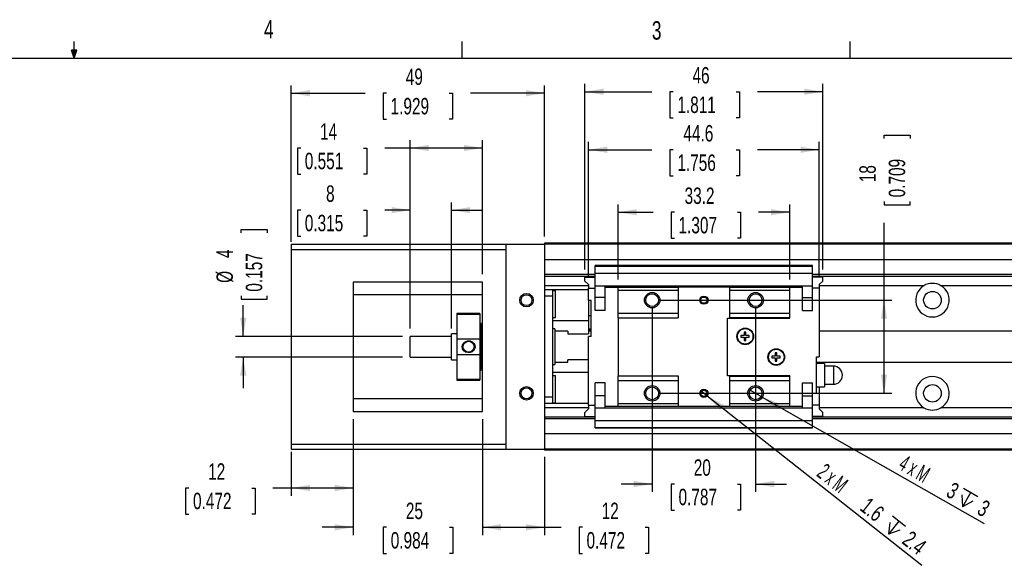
# Paper-space layout 'Layout1' of a CAD drawing. Extents: x 11 to 421, y 5 to 275.
# Tile 8 of 9: x 209 to 336, y 205 to 275. Entities that reach past the tile are written whole.
import ezdxf
from ezdxf.enums import TextEntityAlignment as Align

# ---------------------------------------------------------------- set-up
doc = ezdxf.new("R2010")
doc.units = 0
doc.layers.get('0').update_dxf_attribs({"linetype": 'CONTINUOUS'})
doc.dimstyles.new('SLDDIMSTYLE0', dxfattribs={"dimtxt": 2.116667, "dimasz": 2.4, "dimexe": 0, "dimexo": 0.0625, "dimgap": 0.529167, "dimtad": 0, "dimlfac": 1.5, "dimrnd": 1e-09, "dimzin": 12, "dimsah": 1, "dimcen": 0.09, "dimazin": 3, "dimtfac": 1, "dimtofl": 0, "dimtmove": 0, "dimatfit": 3})
doc.dimstyles.new('SLDDIMSTYLE1', dxfattribs={"dimtxt": 2.116667, "dimasz": 2.4, "dimexe": 0, "dimexo": 0.0625, "dimgap": 0.529167, "dimtad": 0, "dimlfac": 1.5, "dimrnd": 1e-09, "dimzin": 12, "dimsah": 1, "dimcen": 0.09, "dimazin": 3, "dimtfac": 1, "dimtmove": 0, "dimatfit": 3})
doc.dimstyles.new('SLDDIMSTYLE2', dxfattribs={"dimtxt": 2.116667, "dimasz": 2.4, "dimexe": 0, "dimexo": 0.0625, "dimgap": 0.529167, "dimtad": 1, "dimlfac": 1.5, "dimrnd": 1e-09, "dimzin": 12, "dimblk1": 'NONE', "dimsah": 1, "dimcen": 0, "dimazin": 3, "dimtfac": 1, "dimtmove": 0, "dimatfit": 3})

# ---------------------------------------------------------------- blocks, each defined once
blk = doc.blocks.new('_D_69')
at = {"color": 7, "linetype": 'CONTINUOUS'}
for p, q in [((237.44, 247.81), (237.44, 248.24)), ((237.44, 248.24), (240.8, 248.24)), ((240.8, 248.24), (240.8, 247.81)), ((237.44, 239.71), (237.44, 239.28)), ((237.44, 239.28), (240.8, 239.28)), ((240.8, 239.28), (240.8, 239.71)), ((237.71, 234.48), (237.71, 238.52)), ((258.23, 234.48), (236.71, 234.48)), ((258.23, 231.82), (236.71, 231.82)), ((237.71, 231.82), (237.71, 227.82))]:
    blk.add_line(p, q, dxfattribs=at)
for points in [[(237.71, 234.48), (238.11, 236.88), (237.31, 236.88)], [(237.71, 231.82), (237.31, 229.42), (238.11, 229.42)]]:
    blk.add_solid(points, dxfattribs=at)
at = {"color": 7, "linetype": 'CONTINUOUS', "width": 0.7}
for s, height, p in [('4', 2.12, (237.01, 244.58, -48.08)), ('0.157', 2.117, (240.8, 240.24, -48.08)), ('%%c', 2.117, (237.01, 241.38, -48.08))]:
    blk.add_text(s, height=height, rotation=90, dxfattribs=at).set_placement(p, align=Align.BOTTOM_LEFT)
blk = doc.blocks.new('_D_70')
at = {"color": 7, "linetype": 'CONTINUOUS'}
for p, q in [((259.23, 235.48), (259.23, 251.75)), ((264.56, 235.48), (264.56, 251.75)), ((245.12, 250.75), (244.69, 250.75)), ((244.69, 250.75), (244.69, 247.39)), ((253.23, 250.75), (253.66, 250.75)), ((253.66, 250.75), (253.66, 247.39)), ((259.23, 250.75), (255.97, 250.75)), ((264.56, 250.75), (268.56, 250.75)), ((244.69, 247.39), (245.12, 247.39)), ((253.66, 247.39), (253.23, 247.39))]:
    blk.add_line(p, q, dxfattribs=at)
for points in [[(259.23, 250.75), (256.83, 251.15), (256.83, 250.35)], [(264.56, 250.75), (266.96, 250.35), (266.96, 251.15)]]:
    blk.add_solid(points, dxfattribs=at)
at = {"color": 7, "linetype": 'CONTINUOUS', "width": 0.7}
for s, height, p in [('8', 2.12, (248.39, 251.18, -48.08)), ('0.315', 2.117, (245.65, 247.39, -48.08))]:
    blk.add_text(s, height=height, dxfattribs=at).set_placement(p, align=Align.BOTTOM_LEFT)
blk = doc.blocks.new('_D_71')
at = {"color": 7, "linetype": 'CONTINUOUS'}
for p, q in [((259.23, 235.48), (259.23, 259.75)), ((268.56, 242.48), (268.56, 259.75)), ((245.12, 258.75), (244.69, 258.75)), ((244.69, 258.75), (244.69, 255.39)), ((253.23, 258.75), (253.66, 258.75)), ((253.66, 258.75), (253.66, 255.39)), ((259.23, 258.75), (255.97, 258.75)), ((268.56, 258.75), (259.23, 258.75)), ((244.69, 255.39), (245.12, 255.39)), ((253.66, 255.39), (253.23, 255.39))]:
    blk.add_line(p, q, dxfattribs=at)
for points in [[(259.23, 258.75), (261.63, 258.35), (261.63, 259.15)], [(268.56, 258.75), (266.16, 259.15), (266.16, 258.35)]]:
    blk.add_solid(points, dxfattribs=at)
at = {"color": 7, "linetype": 'CONTINUOUS', "width": 0.7}
for s, p in [('14', (247.61, 259.18, -48.08)), ('0.551', (245.65, 255.39, -48.08))]:
    blk.add_text(s, height=2.117, dxfattribs=at).set_placement(p, align=Align.BOTTOM_LEFT)
blk = doc.blocks.new('_D_72')
at = {"color": 7, "linetype": 'CONTINUOUS'}
for p, q in [((251.9, 223.82), (251.9, 213.95)), ((243.9, 219.62), (243.9, 213.95)), ((230.7, 214.95), (230.27, 214.95)), ((230.27, 214.95), (230.27, 211.59)), ((238.81, 214.95), (239.24, 214.95)), ((239.24, 214.95), (239.24, 211.59)), ((243.9, 214.95), (241.55, 214.95)), ((251.9, 214.95), (243.9, 214.95)), ((230.27, 211.59), (230.7, 211.59)), ((239.24, 211.59), (238.81, 211.59))]:
    blk.add_line(p, q, dxfattribs=at)
for points in [[(243.9, 214.95), (246.3, 214.55), (246.3, 215.35)], [(251.9, 214.95), (249.5, 215.35), (249.5, 214.55)]]:
    blk.add_solid(points, dxfattribs=at)
at = {"color": 7, "linetype": 'CONTINUOUS', "width": 0.7}
for s, p in [('12', (233.19, 215.38, -48.08)), ('0.472', (231.24, 211.59, -48.08))]:
    blk.add_text(s, height=2.117, dxfattribs=at).set_placement(p, align=Align.BOTTOM_LEFT)
blk = doc.blocks.new('_D_73')
at = {"color": 7, "linetype": 'CONTINUOUS'}
for p, q in [((268.56, 223.82), (268.56, 208.89)), ((276.56, 218.95), (276.56, 208.89)), ((268.56, 209.89), (276.56, 209.89)), ((276.56, 209.89), (278.69, 209.89)), ((281.43, 209.89), (281, 209.89)), ((281, 209.89), (281, 206.52)), ((289.54, 209.89), (289.97, 209.89)), ((289.97, 209.89), (289.97, 206.52)), ((281, 206.52), (281.43, 206.52)), ((289.97, 206.52), (289.54, 206.52))]:
    blk.add_line(p, q, dxfattribs=at)
for points in [[(268.56, 209.89), (270.96, 209.49), (270.96, 210.29)], [(276.56, 209.89), (274.16, 210.29), (274.16, 209.49)]]:
    blk.add_solid(points, dxfattribs=at)
at = {"color": 7, "linetype": 'CONTINUOUS', "width": 0.7}
for s, p in [('12', (283.92, 210.31, -48.08)), ('0.472', (281.97, 206.52, -48.08))]:
    blk.add_text(s, height=2.117, dxfattribs=at).set_placement(p, align=Align.BOTTOM_LEFT)
blk = doc.blocks.new('_D_74')
at = {"color": 7, "linetype": 'CONTINUOUS'}
for p, q in [((251.9, 223.82), (251.9, 208.89)), ((268.56, 223.82), (268.56, 208.89)), ((251.9, 209.89), (247.9, 209.89)), ((256.19, 209.89), (255.76, 209.89)), ((255.76, 209.89), (255.76, 206.52)), ((264.3, 209.89), (264.73, 209.89)), ((264.73, 209.89), (264.73, 206.52)), ((268.56, 209.89), (272.56, 209.89)), ((255.76, 206.52), (256.19, 206.52)), ((264.73, 206.52), (264.3, 206.52))]:
    blk.add_line(p, q, dxfattribs=at)
for points in [[(251.9, 209.89), (249.5, 210.29), (249.5, 209.49)], [(268.56, 209.89), (270.96, 209.49), (270.96, 210.29)]]:
    blk.add_solid(points, dxfattribs=at)
at = {"color": 7, "linetype": 'CONTINUOUS', "width": 0.7}
for s, p in [('25', (258.68, 210.31, -48.08)), ('0.984', (256.73, 206.52, -48.08))]:
    blk.add_text(s, height=2.117, dxfattribs=at).set_placement(p, align=Align.BOTTOM_LEFT)
blk = doc.blocks.new('_D_75')
at = {"color": 7, "linetype": 'CONTINUOUS'}
for p, q in [((243.9, 246.68), (243.9, 266.81)), ((276.56, 247.35), (276.56, 266.81)), ((243.9, 265.81), (253.43, 265.81)), ((256.17, 265.81), (255.75, 265.81)), ((255.75, 265.81), (255.75, 262.45)), ((264.28, 265.81), (264.71, 265.81)), ((264.71, 265.81), (264.71, 262.45)), ((276.56, 265.81), (267.02, 265.81)), ((255.75, 262.45), (256.17, 262.45)), ((264.71, 262.45), (264.28, 262.45))]:
    blk.add_line(p, q, dxfattribs=at)
for points in [[(243.9, 265.81), (246.3, 265.41), (246.3, 266.21)], [(276.56, 265.81), (274.16, 266.21), (274.16, 265.41)]]:
    blk.add_solid(points, dxfattribs=at)
at = {"color": 7, "linetype": 'CONTINUOUS', "width": 0.7}
for s, p in [('49', (258.67, 266.24, -48.08)), ('1.929', (256.71, 262.45, -48.08))]:
    blk.add_text(s, height=2.117, dxfattribs=at).set_placement(p, align=Align.BOTTOM_LEFT)
blk = doc.blocks.new('_D_76')
at = {"color": 7, "linetype": 'CONTINUOUS'}
for p, q in [((286.03, 241.82), (286.03, 251.48)), ((308.16, 241.82), (308.16, 251.48)), ((286.03, 250.48), (290.56, 250.48)), ((293.3, 250.48), (292.87, 250.48)), ((292.87, 250.48), (292.87, 247.12)), ((301.41, 250.48), (301.83, 250.48)), ((301.83, 250.48), (301.83, 247.12)), ((308.16, 250.48), (304.15, 250.48)), ((292.87, 247.12), (293.3, 247.12)), ((301.83, 247.12), (301.41, 247.12))]:
    blk.add_line(p, q, dxfattribs=at)
for points in [[(286.03, 250.48), (288.43, 250.08), (288.43, 250.88)], [(308.16, 250.48), (305.76, 250.88), (305.76, 250.08)]]:
    blk.add_solid(points, dxfattribs=at)
at = {"color": 7, "linetype": 'CONTINUOUS', "width": 0.7}
for s, p in [('33.2', (294.61, 250.91, -48.08)), ('1.307', (293.83, 247.12, -48.08))]:
    blk.add_text(s, height=2.117, dxfattribs=at).set_placement(p, align=Align.BOTTOM_LEFT)
blk = doc.blocks.new('_D_77')
at = {"color": 7, "linetype": 'CONTINUOUS'}
for p, q in [((290.43, 238.15), (290.43, 214.46)), ((303.76, 238.15), (303.76, 214.46)), ((290.43, 215.46), (286.43, 215.46)), ((293.3, 215.46), (292.87, 215.46)), ((292.87, 215.46), (292.87, 212.1)), ((301.41, 215.46), (301.83, 215.46)), ((301.83, 215.46), (301.83, 212.1)), ((303.76, 215.46), (307.76, 215.46)), ((292.87, 212.1), (293.3, 212.1)), ((301.83, 212.1), (301.41, 212.1))]:
    blk.add_line(p, q, dxfattribs=at)
for points in [[(290.43, 215.46), (288.03, 215.86), (288.03, 215.06)], [(303.76, 215.46), (306.16, 215.06), (306.16, 215.86)]]:
    blk.add_solid(points, dxfattribs=at)
at = {"color": 7, "linetype": 'CONTINUOUS', "width": 0.7}
for s, p in [('20', (295.79, 215.89, -48.08)), ('0.787', (293.83, 212.1, -48.08))]:
    blk.add_text(s, height=2.117, dxfattribs=at).set_placement(p, align=Align.BOTTOM_LEFT)
blk = doc.blocks.new('_D_78')
at = {"color": 7, "linetype": 'CONTINUOUS'}
for p, q in [((281.76, 243.12), (281.76, 267)), ((312.43, 243.12), (312.43, 267)), ((281.76, 266), (290.4, 266)), ((293.14, 266), (292.71, 266)), ((292.71, 266), (292.71, 262.63)), ((301.25, 266), (301.68, 266)), ((301.68, 266), (301.68, 262.63)), ((312.43, 266), (303.99, 266)), ((292.71, 262.63), (293.14, 262.63)), ((301.68, 262.63), (301.25, 262.63))]:
    blk.add_line(p, q, dxfattribs=at)
for points in [[(281.76, 266), (284.16, 265.6), (284.16, 266.4)], [(312.43, 266), (310.03, 266.4), (310.03, 265.6)]]:
    blk.add_solid(points, dxfattribs=at)
at = {"color": 7, "linetype": 'CONTINUOUS', "width": 0.7}
for s, p in [('46', (295.63, 266.43, -48.08)), ('1.811', (293.68, 262.63, -48.08))]:
    blk.add_text(s, height=2.117, dxfattribs=at).set_placement(p, align=Align.BOTTOM_LEFT)
blk = doc.blocks.new('_D_79')
at = {"color": 7, "linetype": 'CONTINUOUS'}
for p, q in [((282.23, 242.15), (282.23, 259.53)), ((311.96, 242.15), (311.96, 259.53)), ((282.23, 258.53), (290.4, 258.53)), ((293.14, 258.53), (292.71, 258.53)), ((292.71, 258.53), (292.71, 255.17)), ((301.25, 258.53), (301.68, 258.53)), ((301.68, 258.53), (301.68, 255.17)), ((311.96, 258.53), (303.99, 258.53)), ((292.71, 255.17), (293.14, 255.17)), ((301.68, 255.17), (301.25, 255.17))]:
    blk.add_line(p, q, dxfattribs=at)
for points in [[(282.23, 258.53), (284.63, 258.13), (284.63, 258.93)], [(311.96, 258.53), (309.56, 258.93), (309.56, 258.13)]]:
    blk.add_solid(points, dxfattribs=at)
at = {"color": 7, "linetype": 'CONTINUOUS', "width": 0.7}
for s, p in [('44.6', (294.46, 258.96, -48.08)), ('1.756', (293.68, 255.17, -48.08))]:
    blk.add_text(s, height=2.117, dxfattribs=at).set_placement(p, align=Align.BOTTOM_LEFT)
blk = doc.blocks.new('_D_80')
at = {"color": 7, "linetype": 'CONTINUOUS'}
for p, q in [((320.32, 259.96), (320.32, 260.39)), ((320.32, 260.39), (323.68, 260.39)), ((323.68, 260.39), (323.68, 259.96)), ((320.32, 251.85), (320.32, 251.42)), ((320.32, 251.42), (323.68, 251.42)), ((323.68, 251.42), (323.68, 251.85)), ((320.32, 239.15), (320.32, 249.11)), ((291.43, 239.15), (321.32, 239.15)), ((320.32, 227.15), (320.32, 239.15)), ((291.43, 227.15), (321.32, 227.15))]:
    blk.add_line(p, q, dxfattribs=at)
for points in [[(320.32, 239.15), (319.92, 236.75), (320.72, 236.75)], [(320.32, 227.15), (320.72, 229.55), (319.92, 229.55)]]:
    blk.add_solid(points, dxfattribs=at)
at = {"color": 7, "linetype": 'CONTINUOUS', "width": 0.7}
for s, p in [('18', (319.89, 254.34, -48.08)), ('0.709', (323.68, 252.39, -48.08))]:
    blk.add_text(s, height=2.117, rotation=90, dxfattribs=at).set_placement(p, align=Align.BOTTOM_LEFT)
blk = doc.blocks.new('SW_SYMBOL_HOLE_DEPTH')
at = {"color": 0, "linetype": 'CONTINUOUS'}
for p, q in [((0, 875), (800, 875)), ((100, 555), (400, 75)), ((400, 875), (400, 75)), ((700, 555), (400, 75))]:
    blk.add_line(p, q, dxfattribs=at)
blk = doc.blocks.new('_D_82')
at = {"color": 7, "linetype": 'CONTINUOUS'}
for q in [(302.89, 227.64), (333.22, 210.37)]:
    blk.add_line((304.63, 226.65), q, dxfattribs=at)
blk.add_solid([(304.63, 226.65), (306.52, 225.12), (306.91, 225.81)], dxfattribs=at)
at = {"color": 7, "linetype": 'CONTINUOUS', "xscale": 0.0027037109, "yscale": 0.0027037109, "zscale": 0.0027037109, "rotation": 330.33334281}
blk.add_blockref('SW_SYMBOL_HOLE_DEPTH', (329.38, 212.89), dxfattribs=at)
at = {"color": 7, "linetype": 'CONTINUOUS'}
for s, height, width, p in [('4 x M', 2.117, 0.56, (321.73, 216.91, -48.08)), ('3', 2.12, 0.7, (327.87, 213.41, -48.08)), ('3', 2.12, 0.7, (331.86, 211.14, -48.08))]:
    blk.add_text(s, height=height, rotation=330.3333, dxfattribs=dict(at, width=width)).set_placement(p, align=Align.BOTTOM_LEFT)
blk = doc.blocks.new('_NONE')
blk = doc.blocks.new('_D_83')
at = {"color": 7, "linetype": 'CONTINUOUS'}
for q in [(296.68, 227.48), (325.19, 204.99)]:
    blk.add_line((297.51, 226.82), q, dxfattribs=at)
blk.add_solid([(297.51, 226.82), (299.15, 225.02), (299.65, 225.65)], dxfattribs=at)
at = {"color": 7, "linetype": 'CONTINUOUS', "xscale": 0.0027037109, "yscale": 0.0027037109, "zscale": 0.0027037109, "rotation": 321.7421912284}
blk.add_blockref('SW_SYMBOL_HOLE_DEPTH', (319.93, 209.51), dxfattribs=at)
at = {"color": 7, "linetype": 'CONTINUOUS'}
for s, width, p in [('2 x M', 0.56, (311.12, 216.08, -48.08)), ('1.6', 0.7, (316.68, 211.7, -48.08)), ('2.4', 0.7, (322.12, 207.41, -48.08))]:
    blk.add_text(s, height=2.117, rotation=321.7422, dxfattribs=dict(at, width=width)).set_placement(p, align=Align.BOTTOM_LEFT)

psp = doc.layouts.get("Layout1")

# ---------------------------------------------------------------- linework, layer by layer
at = {"color": 7, "linetype": 'CONTINUOUS'}
for p, q in [((215.9254, 270.3087), (215.9254, 272.4626)), ((265.9317, 270.3087), (265.9317, 272.4626)), ((315.9379, 270.3087), (315.9379, 272.4626)), ((215.9254, 270.3087), (215.5889, 271.3737)), ((216.2443, 271.3737), (215.5889, 271.3737)), ((215.7467, 271.3737), (215.9254, 270.3087)), ((215.9254, 270.3087), (216.2443, 271.3737)), ((216.0501, 271.3737), (215.9254, 270.3087)), ((15.9068, 270.3087), (415.9568, 270.3087)), ((243.8958, 246.3494), (243.8958, 245.6828)), ((243.8958, 246.3494), (271.5625, 246.3494)), ((271.5625, 246.3494), (271.5625, 245.6828)), ((271.5625, 246.3494), (276.5625, 246.3494)), ((376.5625, 246.4828), (276.5625, 246.4828)), ((276.5625, 246.4828), (276.5625, 246.3494)), ((276.5625, 246.3494), (276.5625, 219.9494)), ((376.5625, 246.3494), (276.5625, 246.3494)), ((243.8958, 245.6828), (271.5625, 245.6828)), ((243.8958, 245.6828), (243.8958, 220.6161)), ((271.5625, 245.6828), (271.5625, 220.6161)), ((376.5625, 244.3494), (276.5625, 244.3494)), ((283.0958, 242.4494), (276.5625, 242.4494)), ((311.0958, 243.5993), (283.0958, 243.5993)), ((283.0958, 243.5494), (283.0958, 243.5993)), ((283.0958, 243.5494), (311.0958, 243.5494)), ((283.0958, 242.6428), (283.0958, 243.5494)), ((283.0958, 241.0161), (283.0958, 242.6428)), ((283.0958, 242.6428), (311.0958, 242.6428)), ((311.0958, 243.5494), (311.0958, 243.5993)), ((311.0958, 242.6428), (311.0958, 243.5494)), ((311.0958, 241.0161), (311.0958, 242.6428)), ((376.5625, 242.4494), (311.0958, 242.4494)), ((268.5625, 241.4828), (251.8958, 241.4828)), ((251.8958, 241.4828), (251.8958, 224.8161)), ((268.5625, 224.8161), (268.5625, 241.4828)), ((283.0958, 242.2161), (276.5625, 242.2161)), ((281.7625, 242.1913), (281.7625, 242.2161)), ((281.7625, 242.1913), (283.0958, 242.1913)), ((281.7625, 242.1228), (281.7625, 242.1913)), ((281.7625, 242.1228), (283.0958, 242.1228)), ((281.7625, 241.6161), (281.7625, 242.1228)), ((281.7625, 241.6161), (282.2292, 241.1494)), ((376.5625, 242.2161), (311.0958, 242.2161)), ((312.4292, 242.1997), (311.0958, 242.1997)), ((312.4292, 242.1228), (311.0958, 242.1228)), ((312.4292, 241.6161), (311.9625, 241.1494)), ((312.4292, 242.1997), (312.4292, 242.2161)), ((312.4292, 242.1228), (312.4292, 242.1997)), ((312.4292, 241.6161), (312.4292, 242.1228)), ((277.5625, 240.4828), (276.5625, 240.4828)), ((277.5625, 240.4828), (277.5625, 239.6494)), ((282.2292, 240.4828), (277.5625, 240.4828)), ((277.9625, 240.3694), (277.5625, 240.3694)), ((277.9625, 236.9028), (277.9625, 240.3694)), ((282.2292, 241.1494), (282.2292, 240.6828)), ((282.2292, 239.1228), (282.2292, 240.6828)), ((282.2292, 240.6828), (283.0958, 240.6828)), ((283.0958, 241.0161), (311.0958, 241.0161)), ((283.0958, 240.6828), (283.0958, 241.0161)), ((283.0958, 237.8161), (283.0958, 240.6828)), ((284.3625, 240.8161), (284.3625, 241.0161)), ((284.3625, 237.8161), (284.3625, 240.8161)), ((284.3625, 240.8161), (286.0292, 240.8161)), ((286.0292, 240.4494), (286.0292, 240.8161)), ((286.0292, 240.8161), (293.7625, 240.8161)), ((286.0292, 237.4828), (286.0292, 240.4494)), ((286.0292, 240.4494), (293.7625, 240.4494)), ((293.7625, 240.8161), (293.7625, 240.4494)), ((300.4292, 240.8161), (293.7625, 240.8161)), ((293.7625, 240.4494), (293.7625, 237.4828)), ((300.4292, 240.8161), (308.1625, 240.8161)), ((300.4292, 240.4494), (300.4292, 240.8161)), ((300.4292, 240.4494), (308.1625, 240.4494)), ((300.4292, 237.4828), (300.4292, 240.4494)), ((308.1625, 240.4494), (308.1625, 240.8161)), ((308.1625, 240.8161), (309.8292, 240.8161)), ((308.1625, 237.4828), (308.1625, 240.4494)), ((309.8292, 240.8161), (309.8292, 241.0161)), ((309.8292, 237.8161), (309.8292, 240.8161)), ((311.0958, 240.6828), (311.0958, 241.0161)), ((311.0958, 237.8161), (311.0958, 240.6828)), ((311.9625, 240.6828), (311.0958, 240.6828)), ((311.9625, 241.1494), (311.9625, 240.6828)), ((311.9625, 240.6828), (311.9625, 231.8428)), ((365.4625, 241.0161), (327.6625, 241.0161)), ((268.5625, 239.8161), (251.8958, 239.8161)), ((277.5625, 239.6494), (276.5625, 239.6494)), ((277.5625, 239.6494), (277.5625, 226.6494)), ((282.5625, 239.1228), (282.2292, 239.1228)), ((282.2292, 239.1228), (282.2292, 237.1228)), ((282.5625, 234.4561), (282.5625, 239.1228)), ((284.3625, 239.4828), (283.0958, 239.4828)), ((309.8292, 239.4828), (311.0958, 239.4828)), ((268.2292, 237.4494), (265.2292, 237.4494)), ((265.2292, 237.4494), (265.2292, 237.3305)), ((268.2292, 237.4494), (268.2292, 237.3305)), ((284.3625, 237.8161), (283.0958, 237.8161)), ((286.0292, 237.4828), (293.7625, 237.4828)), ((286.0292, 236.8828), (286.0292, 237.4828)), ((293.7625, 237.4828), (293.7625, 236.8828)), ((300.4292, 237.4828), (308.1625, 237.4828)), ((300.4292, 236.8828), (300.4292, 237.4828)), ((308.1625, 236.8828), (308.1625, 237.4828)), ((309.8292, 237.8161), (311.0958, 237.8161)), ((265.2292, 237.3305), (268.2292, 237.3305)), ((265.2292, 237.3305), (265.2292, 234.1538)), ((268.2292, 237.3305), (268.2292, 234.1538)), ((268.3958, 236.1494), (268.2292, 236.1494)), ((268.3958, 230.1494), (268.3958, 236.1494)), ((277.5625, 236.9028), (277.9625, 236.9028)), ((282.2292, 236.4661), (277.5625, 236.4661)), ((282.5625, 237.1228), (282.2292, 237.1228)), ((282.2292, 237.1228), (282.2292, 235.4588)), ((286.0292, 236.8828), (293.7625, 236.8828)), ((286.0292, 236.8828), (286.0292, 229.4161)), ((300.1625, 229.4161), (300.1625, 236.8161)), ((300.1625, 236.8161), (308.1625, 236.8161)), ((308.1625, 236.8828), (300.4292, 236.8828)), ((308.1625, 236.8161), (308.1625, 236.8828)), ((268.5625, 235.1494), (268.3958, 235.1494)), ((277.8958, 235.4494), (277.5625, 235.4494)), ((277.8958, 235.4494), (277.8958, 230.8494)), ((279.5625, 235.1494), (277.8958, 235.1494)), ((279.5625, 235.1494), (279.5625, 234.8161)), ((282.2292, 235.4588), (282.4292, 235.4588)), ((282.2292, 235.4588), (282.2292, 235.1494)), ((282.5625, 235.1494), (282.2292, 235.1494)), ((282.2292, 235.1494), (282.2292, 234.8161)), ((282.4292, 235.2228), (282.4292, 235.4588)), ((282.5625, 235.2228), (282.4292, 235.2228)), ((282.4292, 235.2228), (282.4292, 235.1494)), ((302.4958, 235.0161), (302.2958, 235.0161)), ((302.2958, 235.0161), (302.2958, 234.5828)), ((302.4958, 234.5828), (302.4958, 235.0161)), ((372.5625, 235.1494), (311.9625, 235.1494)), ((264.5625, 234.4828), (259.2292, 234.4828)), ((259.2292, 231.8161), (259.2292, 234.4828)), ((265.2292, 234.8161), (264.5625, 234.8161)), ((264.5625, 231.4828), (264.5625, 234.8161)), ((265.2292, 234.1538), (268.2292, 234.1538)), ((265.2292, 234.1538), (265.2292, 232.145)), ((268.2292, 234.1538), (268.2292, 232.145)), ((279.5625, 234.8161), (282.2292, 234.8161)), ((282.2292, 225.6161), (282.2292, 234.4561)), ((282.5625, 234.4561), (282.2292, 234.4561)), ((302.2958, 234.5828), (301.8625, 234.5828)), ((301.8625, 234.5828), (301.8625, 234.3828)), ((301.8625, 234.3828), (302.2958, 234.3828)), ((302.2958, 234.3828), (302.2958, 233.9494)), ((302.2958, 233.9494), (302.4958, 233.9494)), ((302.9292, 234.5828), (302.4958, 234.5828)), ((302.4958, 233.9494), (302.4958, 234.3828)), ((302.4958, 234.3828), (302.9292, 234.3828)), ((302.9292, 234.3828), (302.9292, 234.5828)), ((306.2958, 232.3494), (306.2958, 231.9161)), ((306.4958, 232.3494), (306.2958, 232.3494)), ((306.4958, 231.9161), (306.4958, 232.3494)), ((259.2292, 231.8161), (264.5625, 231.8161)), ((264.5625, 231.4828), (265.2292, 231.4828)), ((265.2292, 232.145), (268.2292, 232.145)), ((265.2292, 232.145), (265.2292, 228.9684)), ((268.2292, 232.145), (268.2292, 228.9684)), ((268.3958, 231.1494), (268.5625, 231.1494)), ((277.8958, 231.1494), (279.5625, 231.1494)), ((279.5625, 231.1494), (279.5625, 231.4828)), ((282.2292, 231.4828), (279.5625, 231.4828)), ((306.2958, 231.9161), (305.8625, 231.9161)), ((305.8625, 231.9161), (305.8625, 231.7161)), ((305.8625, 231.7161), (306.2958, 231.7161)), ((306.2958, 231.7161), (306.2958, 231.2828)), ((306.2958, 231.2828), (306.4958, 231.2828)), ((306.9292, 231.9161), (306.4958, 231.9161)), ((306.4958, 231.2828), (306.4958, 231.7161)), ((306.4958, 231.7161), (306.9292, 231.7161)), ((306.9292, 231.7161), (306.9292, 231.9161)), ((311.6292, 231.8428), (311.9625, 231.8428)), ((311.6292, 227.1761), (311.6292, 231.8428)), ((311.6292, 231.1494), (372.5625, 231.1494)), ((311.7625, 231.0761), (311.6292, 231.0761)), ((311.7625, 231.0761), (311.7625, 231.1494)), ((311.7625, 231.0761), (311.7625, 230.9828)), ((268.2292, 230.1494), (268.3958, 230.1494)), ((277.5625, 230.8494), (277.8958, 230.8494)), ((282.2292, 229.8328), (277.5625, 229.8328)), ((312.6292, 230.9828), (311.6292, 230.9828)), ((312.6292, 230.9828), (312.6292, 227.9828)), ((313.7958, 230.6494), (312.6292, 230.6494)), ((265.2292, 228.9684), (268.2292, 228.9684)), ((265.2292, 228.9684), (265.2292, 228.8494)), ((265.2292, 228.8494), (268.2292, 228.8494)), ((268.2292, 228.9684), (268.2292, 228.8494)), ((277.9625, 229.3961), (277.5625, 229.3961)), ((277.9625, 225.9294), (277.9625, 229.3961)), ((284.3625, 228.4828), (283.0958, 228.4828)), ((283.0958, 225.6161), (283.0958, 228.4828)), ((284.3625, 225.4828), (284.3625, 228.4828)), ((286.0292, 229.4161), (293.7625, 229.4161)), ((286.0292, 228.8161), (286.0292, 229.4161)), ((286.0292, 228.8161), (293.7625, 228.8161)), ((286.0292, 225.8494), (286.0292, 228.8161)), ((293.7625, 229.4161), (293.7625, 228.8161)), ((293.7625, 228.8161), (293.7625, 225.8494)), ((308.1625, 229.4161), (300.1625, 229.4161)), ((300.4292, 229.3494), (308.1625, 229.3494)), ((300.4292, 228.8161), (300.4292, 229.3494)), ((300.4292, 228.8161), (308.1625, 228.8161)), ((300.4292, 225.8494), (300.4292, 228.8161)), ((308.1625, 229.4161), (308.1625, 229.3494)), ((308.1625, 228.8161), (308.1625, 229.3494)), ((308.1625, 225.8494), (308.1625, 228.8161)), ((309.8292, 228.4828), (311.0958, 228.4828)), ((309.8292, 225.4828), (309.8292, 228.4828)), ((311.0958, 225.6161), (311.0958, 228.4828)), ((311.6292, 227.9828), (312.6292, 227.9828)), ((311.9625, 227.9828), (311.9625, 227.1761)), ((312.6292, 228.3161), (313.7958, 228.3161)), ((251.8958, 226.4828), (268.5625, 226.4828)), ((277.5625, 226.6494), (276.5625, 226.6494)), ((277.5625, 226.6494), (277.5625, 225.8161)), ((284.3625, 226.8161), (283.0958, 226.8161)), ((309.8292, 226.8161), (311.0958, 226.8161)), ((311.6292, 227.1761), (311.9625, 227.1761)), ((311.9625, 227.1761), (311.9625, 225.6161)), ((251.8958, 224.8161), (268.5625, 224.8161)), ((277.5625, 225.8161), (276.5625, 225.8161)), ((277.5625, 225.9294), (277.9625, 225.9294)), ((282.2292, 225.8161), (277.5625, 225.8161)), ((282.2292, 225.1494), (281.7625, 224.6828)), ((281.7625, 224.1761), (281.7625, 224.6828)), ((282.2292, 225.6161), (283.0958, 225.6161)), ((282.2292, 225.6161), (282.2292, 225.1494)), ((283.0958, 225.2828), (283.0958, 225.6161)), ((283.0958, 223.6561), (283.0958, 225.2828)), ((283.0958, 225.2828), (311.0958, 225.2828)), ((284.3625, 225.4828), (286.0292, 225.4828)), ((284.3625, 225.2828), (284.3625, 225.4828)), ((286.0292, 225.8494), (293.7625, 225.8494)), ((286.0292, 225.4828), (286.0292, 225.8494)), ((286.0292, 225.4828), (293.7625, 225.4828)), ((293.7625, 225.8494), (293.7625, 225.4828)), ((293.7625, 225.4828), (300.4292, 225.4828)), ((300.4292, 225.8494), (308.1625, 225.8494)), ((300.4292, 225.4828), (300.4292, 225.8494)), ((300.4292, 225.4828), (308.1625, 225.4828)), ((308.1625, 225.4828), (308.1625, 225.8494)), ((308.1625, 225.4828), (309.8292, 225.4828)), ((309.8292, 225.2828), (309.8292, 225.4828)), ((311.9625, 225.6161), (311.0958, 225.6161)), ((311.0958, 225.2828), (311.0958, 225.6161)), ((311.0958, 223.6561), (311.0958, 225.2828)), ((311.9625, 225.6161), (311.9625, 225.1494)), ((311.9625, 225.1494), (312.4292, 224.6828)), ((312.4292, 224.1761), (312.4292, 224.6828)), ((365.4625, 225.2828), (327.6625, 225.2828)), ((283.0958, 224.0828), (276.5625, 224.0828)), ((283.0958, 223.8494), (276.5625, 223.8494)), ((281.7625, 224.1761), (283.0958, 224.1761)), ((281.7625, 224.1076), (281.7625, 224.1761)), ((281.7625, 224.1076), (283.0958, 224.1076)), ((281.7625, 224.0828), (281.7625, 224.1076)), ((283.0958, 223.6561), (311.0958, 223.6561)), ((283.0958, 222.7494), (283.0958, 223.6561)), ((312.4292, 224.1761), (311.0958, 224.1761)), ((312.4292, 224.0992), (311.0958, 224.0992)), ((376.5625, 224.0828), (311.0958, 224.0828)), ((376.5625, 223.8494), (311.0958, 223.8494)), ((311.0958, 222.7494), (311.0958, 223.6561)), ((312.4292, 224.0992), (312.4292, 224.1761)), ((312.4292, 224.0828), (312.4292, 224.0992)), ((283.0958, 222.7494), (311.0958, 222.7494)), ((283.0958, 222.6996), (283.0958, 222.7494)), ((283.0958, 222.6996), (311.0958, 222.6996)), ((311.0958, 222.6996), (311.0958, 222.7494)), ((376.5625, 221.9494), (276.5625, 221.9494)), ((243.8958, 220.6161), (271.5625, 220.6161)), ((243.8958, 220.6161), (243.8958, 219.9494)), ((243.8958, 219.9494), (271.5625, 219.9494)), ((271.5625, 220.6161), (271.5625, 219.9494)), ((271.5625, 219.9494), (276.5625, 219.9494)), ((376.5625, 219.9494), (276.5625, 219.9494)), ((276.5625, 219.9494), (276.5625, 219.8161)), ((376.5625, 219.8161), (276.5625, 219.8161))]:
    psp.add_line(p, q, dxfattribs=at)
at = {"color": 8, "linetype": 'CONTINUOUS'}
for p, q in [((282.2292, 241.0161), (276.5625, 241.0161)), ((325.4625, 241.0161), (311.9625, 241.0161)), ((313.7958, 230.6494), (313.7958, 228.3161)), ((282.2292, 225.2828), (276.5625, 225.2828)), ((325.4625, 225.2828), (311.9625, 225.2828))]:
    psp.add_line(p, q, dxfattribs=at)
at = {"color": 7, "linetype": 'CONTINUOUS', "flags": 128}
psp.add_lwpolyline([(266.192, 233.7062), (266.3899, 233.8332), (266.6624, 233.9087), (266.9569, 233.893), (267.2323, 233.7805), (267.4473, 233.5844), (267.5693, 233.3403), (267.5936, 233.0934), (267.5369, 232.8677), (267.4103, 232.6692), (267.2156, 232.5081), (266.9601, 232.4066), (266.6689, 232.3895), (266.3821, 232.4694), (266.142, 232.6397), (265.9859, 232.8727), (265.9297, 233.1228), (265.9605, 233.3568), (266.0636, 233.5652), (266.192, 233.7062)], dxfattribs=at)
at = {"color": 7, "linetype": 'CONTINUOUS'}
for centre, radius in [((274.2292, 239.1494), 0.8667), ((290.4292, 239.1494), 1), ((290.4292, 239.1494), 0.8197), ((303.7625, 239.1494), 1), ((303.7625, 239.1494), 0.8197), ((326.5625, 239.1494), 1.1333), ((274.2292, 239.1494), 0.7043), ((297.0958, 239.1494), 0.5333), ((297.0958, 239.1494), 0.407), ((302.4292, 234.4828), 1.0667), ((302.4292, 234.4828), 1), ((266.7625, 233.1494), 0.7043), ((306.4292, 231.8161), 1.0667), ((306.4292, 231.8161), 1), ((274.2292, 227.1494), 0.8667), ((274.2292, 227.1494), 0.7043), ((290.4292, 227.1494), 1), ((290.4292, 227.1494), 0.8197), ((297.0958, 227.1494), 0.5333), ((297.0958, 227.1494), 0.407), ((303.7625, 227.1494), 1), ((303.7625, 227.1494), 0.8197), ((326.5625, 227.1494), 1.1333)]:
    psp.add_circle(centre, radius, dxfattribs=at)
for centre, radius, start, end in [((326.5625, 239.1494), 2.1667, 59.489763, 120.510237), ((326.5625, 239.1494), 2.1667, 120.510237, 59.489763), ((313.7958, 229.4828), 1.1667, 270, 90), ((326.5625, 227.1494), 2.1667, 300.510237, 239.489763), ((326.5625, 227.1494), 2.1667, 239.489763, 300.510237)]:
    psp.add_arc(centre, radius, start, end, dxfattribs=at)

# ---------------------------------------------------------------- texts
at = {"color": 7, "linetype": 'CONTINUOUS', "width": 0.7}
for s, p in [('4', (240.3932, 272.1561)), ('3', (290.3913, 272.0003))]:
    psp.add_text(s, height=2.3813, dxfattribs=at).set_placement(p, align=Align.BOTTOM_LEFT)

# ---------------------------------------------------------------- dimensions: what is measured, and where the dimension line sits
at = {"color": 7, "linetype": 'CONTINUOUS'}
for base, p1, p2, dimstyle, picture, middle in [((312.4292, 265.9968), (281.7625, 242.1228), (312.4292, 242.1228), 'SLDDIMSTYLE0', '_D_78', (297.1934, 265.9968)), ((276.5625, 265.8133), (243.8958, 245.6828), (276.5625, 246.3494), 'SLDDIMSTYLE0', '_D_75', (260.2292, 265.8133)), ((268.5625, 258.7537), (259.2292, 234.4828), (268.5625, 241.4828), 'SLDDIMSTYLE0', '_D_71', (249.1716, 258.7537)), ((311.9625, 258.5282), (282.2292, 241.1494), (311.9625, 241.1494), 'SLDDIMSTYLE0', '_D_79', (297.1934, 258.5282)), ((259.2292, 250.75), (264.5625, 234.4828), (259.2292, 234.4828), 'SLDDIMSTYLE1', '_D_70', (249.1716, 250.75)), ((308.1625, 250.4789), (286.0292, 240.8161), (308.1625, 240.8161), 'SLDDIMSTYLE0', '_D_76', (297.3507, 250.4789)), ((303.7625, 215.4584), (290.4292, 239.1494), (303.7625, 239.1494), 'SLDDIMSTYLE1', '_D_77', (297.3507, 215.4584)), ((251.8958, 214.9536), (243.8958, 220.6161), (251.8958, 224.8161), 'SLDDIMSTYLE0', '_D_72', (234.7541, 214.9536)), ((268.5625, 209.8853), (251.8958, 224.8161), (268.5625, 224.8161), 'SLDDIMSTYLE1', '_D_74', (260.2471, 209.8853)), ((276.5625, 209.8853), (268.5625, 224.8161), (276.5625, 219.9494), 'SLDDIMSTYLE0', '_D_73', (285.4876, 209.8853))]:
    dim = psp.add_linear_dim(base=base, p1=p1, p2=p2, dimstyle=dimstyle, dxfattribs=at)
    dim.commit()
    dim.dimension.update_dxf_attribs({"geometry": picture, "text_midpoint": middle, "dimtype": 160})
dim = psp.add_linear_dim(base=(320.3218, 227.1494), p1=(290.4292, 239.1494), p2=(290.4292, 227.1494), angle=90, dimstyle='SLDDIMSTYLE0', dxfattribs=at)
dim.commit()
dim.dimension.update_dxf_attribs({"geometry": '_D_80', "text_midpoint": (320.3218, 255.9034), "dimtype": 160})
dim = psp.add_linear_dim(base=(237.7113, 231.8161), p1=(259.2292, 234.4828), p2=(259.2292, 231.8161), angle=90, text='%%c<>', dimstyle='SLDDIMSTYLE1', dxfattribs=at)
dim.commit()
dim.dimension.update_dxf_attribs({"geometry": '_D_69', "text_midpoint": (237.7113, 243.7597), "dimtype": 160})
for p1, p2, text, picture, middle in [((296.677, 227.4797), (297.5146, 226.8192), '2 x M<>{\\fGDT;x}2.4', '_D_83', (318.2028, 210.5054)), ((302.8936, 227.6444), (304.6314, 226.6545), '4 x M<>{\\fGDT;x}3', '_D_82', (327.5223, 213.6154))]:
    dim = psp.add_diameter_dim_2p(p1=p1, p2=p2, text=text, dimstyle='SLDDIMSTYLE2', override={"dimpost": '<>'}, dxfattribs=at)
    dim.commit()
    dim.dimension.update_dxf_attribs({"geometry": picture, "text_midpoint": middle, "dimtype": 163})

doc.saveas('drawing.dxf')
